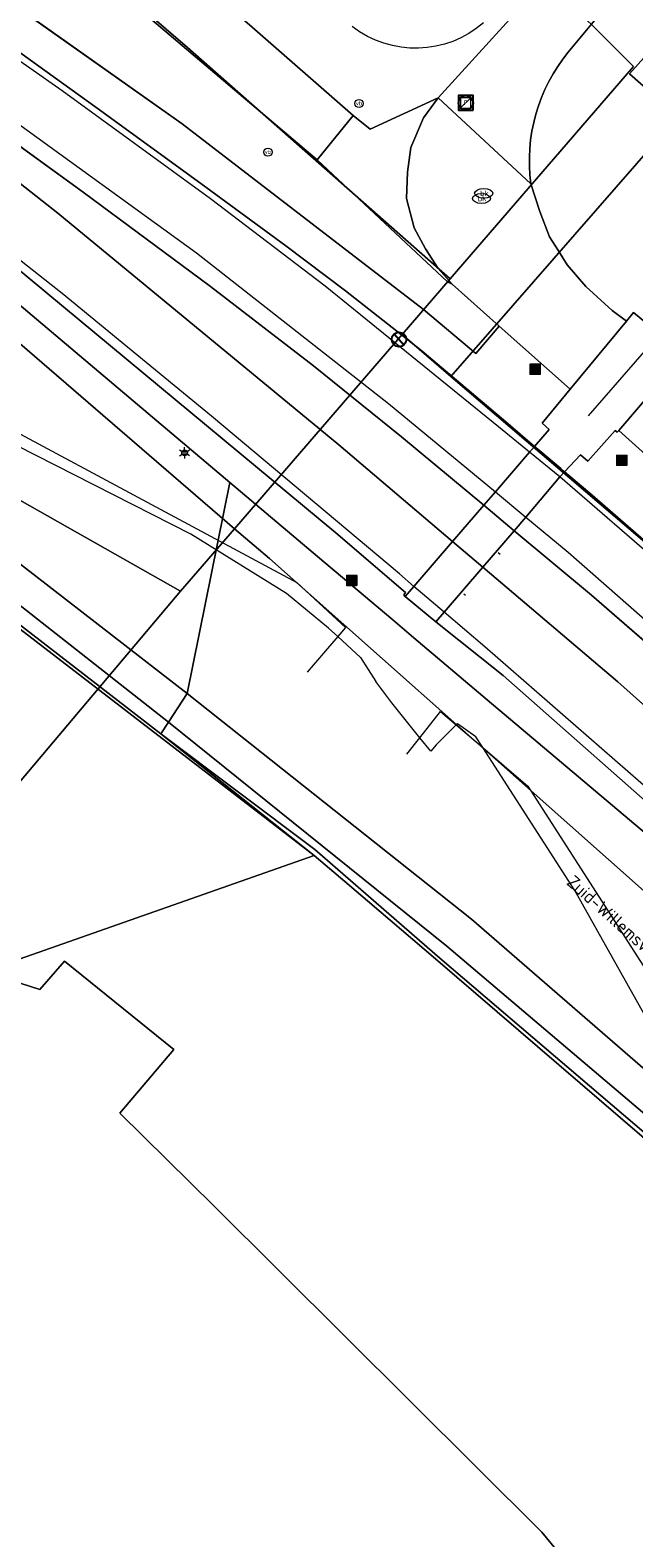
# Model space of a CAD drawing. Header units: metres. Extents: x 163628 to 167676, y 402708 to 405373.
# Tile 14 of 256: x 163997 to 164030, y 403026 to 403109. Entities that reach past the tile are written whole.
import ezdxf
from ezdxf.enums import TextEntityAlignment as Align

# ---------------------------------------------------------------- set-up
doc = ezdxf.new("R2010")
doc.units = ezdxf.units.M
doc.layers.get('0').update_dxf_attribs({"lineweight": 25})
for name, color, linetype, lineweight in [('X-CA190022.004-UO-BGT_Ondergrond$0$GE_208_SHDDraadraster_Lijn_GEM', 253, 'X-CA190022.004-UO-BGT_Ondergrond$0$RASTER', 9), ('X-CA190022.004-UO-BGT_Ondergrond$0$GE_214_Wegmarkering_Lijn_GEM', 253, 'Continuous', 9), ('X-CA190022.004-UO-BGT_Ondergrond$0$GE_244_Taludlijn_Lijn_GEM', 253, 'Continuous', 9), ('X-CA190022.004-UO-BGT_Ondergrond$0$GE_251_SPRTrein_as_Lijn_GEM', 253, 'Continuous', 9), ('X-CA190022.004-UO-BGT_Ondergrond$0$GE_311_WGDRijbaanRegionaleweg_Vlak_GEM', 253, 'Continuous', 9), ('X-CA190022.004-UO-BGT_Ondergrond$0$GE_314_WGDRijbaanLokaleweg_Vlak_GEM', 253, 'Continuous', 9), ('X-CA190022.004-UO-BGT_Ondergrond$0$GE_316_WGDFietspad_Vlak_GEM', 253, 'Continuous', 9), ('X-CA190022.004-UO-BGT_Ondergrond$0$GE_367_OWGBerm_groenvoorziening_grasenk_GEM', 253, 'Continuous', 9), ('X-CA190022.004-UO-BGT_Ondergrond$0$GE_461_BTDGraslandoverig_Vlak_GEM', 253, 'Continuous', 9), ('X-CA190022.004-UO-BGT_Ondergrond$0$GE_4622_GBKN_Paal_steen_Punt_GEM', 253, 'Continuous', 9), ('X-CA190022.004-UO-BGT_Ondergrond$0$GE_479_BTDGroenvoorziening_grasenkruida_GEM', 253, 'Continuous', 9), ('X-CA190022.004-UO-BGT_Ondergrond$0$GE_502_WTDWaterloop_Vlak_GEM', 253, 'Continuous', 9), ('X-CA190022.004-UO-BGT_Ondergrond$0$GE_661_SHDMuurGroterDan30cm_Vlak_GEM', 253, 'Continuous', 9), ('X-CA190022.004-UO-BGT_Ondergrond$0$GE_814_BRDVerkeersbord_Punt_GEM', 253, 'Continuous', 9), ('X-CA190022.004-UO-BGT_Ondergrond$0$GE_861_PALLichtmast_Punt_GEM', 253, 'Continuous', 9), ('X-CA190022.004-UO-BGT_Ondergrond$0$GE_869_PalAfsluitpaal_Punt_GEM', 253, 'Continuous', 9), ('X-CA190022.004-UO-BGT_Ondergrond$0$GE_882_PutBrandkraan_Punt_GEM', 253, 'Continuous', 9), ('X-CA190022.004-UO-BGT_Ondergrond$0$GE_885_PutInspectieofRioolput_Punt_GEM', 253, 'Continuous', 9), ('X-CA190022.004-UO-BGT_Ondergrond$0$N-WE-RI-PUT_INSPECTIE-S', 253, 'Continuous', 9), ('X-CA190022.004-UO-KAD_Percelen$0$B-WE-KG-GRENS_PERCEEL-GV', 150, 'Continuous', 9), ('X-CA190022.004-UO-TXT_Tekst 1op200$0$X-XX-AL-T35', 7, 'Continuous', 35), ('X-CA190022.004-UO-WHM_Putten en kolken combi$0$PUTRAND ONDERLEGGER GEMEENTE', 253, 'Continuous', 25), ('X-CA190022.004-UO-WHM_Riolering gemeente_NLCS$0$B-WE-RI-PUT-S', 214, 'Continuous', 15)]:
    doc.layers.add(name, color=color, linetype=linetype, lineweight=lineweight)
doc.styles.add('X-CA190022.004-UO-BGT_Ondergrond$0$NLCS-ISO', font='NLCS-ISO.ttf')
doc.styles.add('X-CA190022.004-UO-TXT_Tekst 1op200$0$NLCS-ISO-M200-T35', font='NLCS-ISO.ttf', dxfattribs={"height": 0.7})
doc.linetypes.add('X-CA190022.004-UO-BGT_Ondergrond$0$RASTER', pattern='A,5,-1.5,[2,dgnlstyle-Veghel.shx,S=0.007937,R=0,X=0,Y=0],-1.5', length=8)

# ---------------------------------------------------------------- blocks, each defined once
blk = doc.blocks.new('*U6')
at = {"layer": 'X-CA190022.004-UO-BGT_Ondergrond$0$GE_4622_GBKN_Paal_steen_Punt_GEM'}
h = blk.add_hatch(color=222, dxfattribs=at)
edge = h.paths.add_edge_path()
edge.add_spline(control_points=[(-15.9, -13.6), (-15.9, -15.4), (-13.6, -15.9)], knot_values=[0, 0, 0, 1, 1, 1], degree=2, periodic=0)
edge.add_line((-13.6, -15.9), (13.6, -15.9))
edge.add_spline(control_points=[(13.6, -15.9), (15.4, -15.9), (15.9, -13.6)], knot_values=[0, 0, 0, 1, 1, 1], degree=2, periodic=0)
edge.add_line((15.9, -13.6), (15.9, 13.6))
edge.add_spline(control_points=[(15.9, 13.6), (15.9, 15.4), (13.6, 15.9)], knot_values=[0, 0, 0, 1, 1, 1], degree=2, periodic=0)
edge.add_line((13.6, 15.9), (-13.6, 15.9))
edge.add_spline(control_points=[(-13.6, 15.9), (-15.5, 15.9), (-15.9, 13.6)], knot_values=[0, 0, 0, 1, 1, 1], degree=2, periodic=0)
edge.add_line((-15.9, 13.6), (-15.9, -13.6))
at = {"layer": 'X-CA190022.004-UO-BGT_Ondergrond$0$GE_4622_GBKN_Paal_steen_Punt_GEM', "color": 222}
blk.add_3dface([(2.5, 11.6), (2.5, -11.6), (-2.5, -11.6), (-2.5, 11.6)], dxfattribs=at)
blk = doc.blocks.new('X-CA190022.004-UO-BGT_Ondergrond$0$IMGEOPaalSteen')
at = {"layer": 'X-CA190022.004-UO-BGT_Ondergrond$0$GE_4622_GBKN_Paal_steen_Punt_GEM'}
blk.add_hatch(color=222, dxfattribs=at).paths.add_polyline_path([(2.5, 11.6), (2.5, -11.6), (-2.5, -11.6), (-2.5, 11.6)])
at = {"layer": 'X-CA190022.004-UO-BGT_Ondergrond$0$GE_4622_GBKN_Paal_steen_Punt_GEM', "color": 222}
blk.add_blockref('*U6', (0, 0), dxfattribs=at)
blk = doc.blocks.new('X-CA190022.004-UO-BGT_Ondergrond$0$IMGEOAfsluitpaal')
at = {"layer": 'X-CA190022.004-UO-BGT_Ondergrond$0$GE_4622_GBKN_Paal_steen_Punt_GEM', "color": 0, "linetype": 'Continuous', "lineweight": 0}
blk.add_blockref('X-CA190022.004-UO-BGT_Ondergrond$0$IMGEOPaalSteen', (0, 0), dxfattribs=at)
blk = doc.blocks.new('X-CA190022.004-UO-BGT_Ondergrond$0$SIE-WEG_PAAL_VERKEERSBORD-SO')
at = {"linetype": 'ByBlock', "lineweight": 18}
blk.add_circle((0, 0), 1.5, dxfattribs=at)
at = {"linetype": 'ByBlock', "lineweight": 18, "style": 'X-CA190022.004-UO-BGT_Ondergrond$0$NLCS-ISO'}
blk.add_text('vb', height=1.5, dxfattribs=at).set_placement((0, 0.13), align=Align.MIDDLE_CENTER)
blk = doc.blocks.new('X-CA190022.004-UO-BGT_Ondergrond$0$IMGEOVerkeersbord')
at = {"xscale": 5, "yscale": 5, "zscale": 5}
blk.add_blockref('X-CA190022.004-UO-BGT_Ondergrond$0$SIE-WEG_PAAL_VERKEERSBORD-SO', (0, 0), dxfattribs=at)
blk = doc.blocks.new('X-CA190022.004-UO-BGT_Ondergrond$0$SKL-WATER_BRANDKRAAN_BRANDPUT-SO')
at = {"color": 0, "linetype": 'ByBlock', "lineweight": 18}
blk.add_ellipse((0, 0), major_axis=(2.5, 0), ratio=0.54, dxfattribs=at)
at = {"color": 0, "linetype": 'ByBlock', "lineweight": 18, "style": 'X-CA190022.004-UO-BGT_Ondergrond$0$NLCS-ISO'}
blk.add_text('bk', height=1.5, dxfattribs=at).set_placement((0.16, 0), align=Align.MIDDLE_CENTER)
blk = doc.blocks.new('X-CA190022.004-UO-BGT_Ondergrond$0$IMGEOBrandkraanput')
at = {"xscale": 5, "yscale": 5, "zscale": 5}
blk.add_blockref('X-CA190022.004-UO-BGT_Ondergrond$0$SKL-WATER_BRANDKRAAN_BRANDPUT-SO', (0, 0), dxfattribs=at)
blk = doc.blocks.new('X-CA190022.004-UO-BGT_Ondergrond$0$N-SIE-WEG_LICHTMAST-SO')
h = blk.add_hatch(color=256)
h.paths.add_polyline_path([(1.16, 0.5, 0.658505), (-1.16, 0.5)])
h.paths.add_polyline_path([(-1.16, -0.5, 0.658505), (1.16, -0.5)])
at = {"flags": 128}
for points in [[(-2.19, 1.27), (-1.1, 0.63)], [(-1.16, 0.5), (1.16, 0.5)], [(0, 1.27), (0, 2.53)], [(1.1, 0.63), (2.19, 1.27)], [(-2.19, -1.27), (-1.1, -0.63)], [(-1.16, -0.5), (1.16, -0.5)], [(0, -1.27), (0, -2.53)], [(2.19, -1.27), (1.1, -0.63)]]:
    blk.add_lwpolyline(points, dxfattribs=at)
at = {"ltscale": 0.5}
blk.add_circle((0, 0), 1.27, dxfattribs=at)
at = {"style": 'X-CA190022.004-UO-BGT_Ondergrond$0$NLCS-ISO'}
blk.add_attdef('TYPE', text='', height=1.8, dxfattribs=at).set_placement((0, 2.53), align=Align.BOTTOM_CENTER)
blk = doc.blocks.new('X-CA190022.004-UO-BGT_Ondergrond$0$IMGEOLichtmastpaal')
at = {"xscale": 5, "yscale": 5, "zscale": 5}
blk.add_blockref('X-CA190022.004-UO-BGT_Ondergrond$0$N-SIE-WEG_LICHTMAST-SO', (0, 6.4), dxfattribs=at)
blk = doc.blocks.new('X-CA190022.004-UO-BGT_Ondergrond$0$SRI-PUT_INSPECTIEPUT_RIOOLPUT-SO')
at = {"color": 0, "linetype": 'ByBlock', "lineweight": 18}
blk.add_lwpolyline([(-1.12, -1.12), (1.12, -1.12), (1.12, 1.12), (-1.12, 1.12)], close=True, dxfattribs=at)
at = {"color": 0, "linetype": 'ByBlock', "lineweight": 18, "style": 'X-CA190022.004-UO-BGT_Ondergrond$0$NLCS-ISO'}
blk.add_text('r', height=1.5, dxfattribs=at).set_placement((0, 0.28), align=Align.MIDDLE_CENTER)
blk = doc.blocks.new('X-CA190022.004-UO-BGT_Ondergrond$0$IMGEOInspectierioolput')
at = {"layer": 'X-CA190022.004-UO-BGT_Ondergrond$0$N-WE-RI-PUT_INSPECTIE-S', "xscale": 10, "yscale": 10, "zscale": 10}
blk.add_blockref('X-CA190022.004-UO-BGT_Ondergrond$0$SRI-PUT_INSPECTIEPUT_RIOOLPUT-SO', (0, 0), dxfattribs=at)
blk = doc.blocks.new('X-CA190022.004-UO-WHM_Riolering gemeente_NLCS$0$B-SRI-PUT_BETON-SO')
blk.add_line((-1.41, -1.41), (1.41, 1.41))
at = {"lineweight": -3, "flags": 128}
blk.add_lwpolyline([(2, -2), (2, 2), (-2, 2), (-2, -2)], close=True, dxfattribs=at)
at = {"lineweight": -3}
blk.add_circle((0, 0), 2, dxfattribs=at)
blk = doc.blocks.new('X-CA190022.004-UO-WHM_Putten en kolken combi$0$B-SRI-PUT_BETON-SO')
at = {"flags": 128}
blk.add_lwpolyline([(-1.29, 1.53), (1.29, -1.53)], dxfattribs=at)
blk.add_circle((0, 0), 2)

msp = doc.modelspace()

# ---------------------------------------------------------------- linework, layer by layer
at = {"layer": 'X-CA190022.004-UO-BGT_Ondergrond$0$GE_208_SHDDraadraster_Lijn_GEM'}
for p, q in [((163990.198, 403114.381), (164005.092, 403103.832)), ((164005.092, 403103.832), (164018.347, 403093.643)), ((164018.347, 403093.643), (164021.202, 403091.234))]:
    msp.add_line(p, q, dxfattribs=at)
at = {"layer": 'X-CA190022.004-UO-BGT_Ondergrond$0$GE_214_Wegmarkering_Lijn_GEM'}
for p, q in [((163998.501, 403105.657), (163988.361, 403112.741)), ((163985.663, 403108.847), (163998.28, 403098.935)), ((163998.515, 403094.523), (163982.759, 403106.926)), ((164006.643, 403099.715), (163998.501, 403105.657)), ((163996.051, 403103.873), (164005.89, 403096.759)), ((163999.653, 403100.092), (163994.921, 403103.512)), ((164006.644, 403094.912), (163999.653, 403100.092)), ((164012.945, 403094.931), (164006.643, 403099.715)), ((163998.28, 403098.935), (164013.687, 403086.22)), ((164005.89, 403096.759), (164016.416, 403088.482)), ((164012.295, 403090.546), (164006.644, 403094.912)), ((164022.458, 403087.192), (164012.945, 403094.931)), ((164006.702, 403087.779), (163998.515, 403094.523)), ((164017.137, 403086.652), (164012.295, 403090.546)), ((164016.416, 403088.482), (164022.281, 403083.627)), ((164017.014, 403079.126), (164006.702, 403087.779)), ((164024.156, 403085.806), (164022.458, 403087.192)), ((164021.645, 403082.889), (164017.137, 403086.652)), ((164013.687, 403086.22), (164019.938, 403080.905)), ((164025.821, 403084.447), (164024.156, 403085.806)), ((164045.775, 403067.133), (164025.821, 403084.447)), ((164022.281, 403083.627), (164023.952, 403082.243)), ((164023.313, 403081.497), (164021.645, 403082.889)), ((164023.952, 403082.243), (164026.279, 403080.317)), ((164027.554, 403077.957), (164023.313, 403081.497)), ((164019.938, 403080.905), (164021.597, 403079.494)), ((164022.443, 403080.302), (164022.543, 403080.214)), ((164026.279, 403080.317), (164055.438, 403054.586)), ((164017.816, 403078.439), (164017.014, 403079.126)), ((164021.597, 403079.494), (164029.003, 403073.196)), ((164019.477, 403077.018), (164017.816, 403078.439)), ((164020.547, 403078.033), (164020.647, 403077.946)), ((164038.038, 403068.842), (164027.554, 403077.957)), ((164021.7, 403075.115), (164019.477, 403077.018)), ((164034.637, 403063.828), (164021.7, 403075.115)), ((164029.003, 403073.196), (164049.878, 403054.551))]:
    msp.add_line(p, q, dxfattribs=at)
at = {"layer": 'X-CA190022.004-UO-BGT_Ondergrond$0$GE_244_Taludlijn_Lijn_GEM'}
for p, q in [((164005.576, 403081.305), (163980.055, 403094.262)), ((163982.184, 403094.34), (164011.39, 403078.65)), ((164010.815, 403078.051), (164005.576, 403081.305)), ((164013.124, 403076.147), (164010.815, 403078.051)), ((164011.39, 403078.65), (164014.055, 403076.176)), ((164013.631, 403075.68), (164011.956, 403073.724)), ((164013.631, 403075.68), (164013.124, 403076.147)), ((164014.055, 403076.176), (164013.631, 403075.68)), ((164014.873, 403074.537), (164013.631, 403075.68)), ((164014.873, 403074.537), (164015.718, 403073.211)), ((164016.592, 403072.036), (164015.718, 403073.211)), ((164018.133, 403070.127), (164016.592, 403072.036)), ((164018.133, 403070.127), (164019.267, 403071.571)), ((164019.267, 403071.571), (164020.134, 403070.829)), ((164020.134, 403070.829), (164019.039, 403069.741)), ((164020.197, 403070.891), (164020.134, 403070.829)), ((164020.134, 403070.829), (164021.591, 403069.583)), ((164021.211, 403070.172), (164020.197, 403070.891)), ((164017.427, 403069.228), (164018.133, 403070.127)), ((164018.735, 403069.38), (164018.133, 403070.127)), ((164019.039, 403069.741), (164018.735, 403069.38)), ((164021.591, 403069.583), (164021.211, 403070.172)), ((164021.591, 403069.583), (164024.069, 403067.463)), ((164026.649, 403061.74), (164021.591, 403069.583)), ((164024.069, 403067.463), (164032.666, 403054.06)), ((164032.181, 403051.831), (164026.649, 403061.74))]:
    msp.add_line(p, q, dxfattribs=at)
at = {"layer": 'X-CA190022.004-UO-BGT_Ondergrond$0$GE_244_Taludlijn_Lijn_GEM', "extrusion": (0, 0, -1)}
msp.add_arc((-164017.906, 403113.665), 5.674, 228.95771, 307.8803, dxfattribs=at)
at = {"layer": 'X-CA190022.004-UO-BGT_Ondergrond$0$GE_251_SPRTrein_as_Lijn_GEM'}
msp.add_line((164027.386, 403087.795), (164038.771, 403100.926), dxfattribs=at)
at = {"layer": 'X-CA190022.004-UO-BGT_Ondergrond$0$GE_311_WGDRijbaanRegionaleweg_Vlak_GEM', "flags": 128}
for points in [[(163994.921, 403103.512), (163999.653, 403100.092), (164006.644, 403094.912), (164012.295, 403090.546), (164017.137, 403086.652), (164021.645, 403082.889), (164019.938, 403080.905), (164013.687, 403086.22), (163998.28, 403098.935), (163985.663, 403108.847), (163971.911, 403118.992), (163971.101, 403119.837), (163986.224, 403109.663), (163994.921, 403103.512)], [(163993.429, 403109.739), (164000.422, 403104.701), (164006.115, 403100.56), (164010.782, 403097.134), (164014.056, 403094.671), (164017.134, 403092.247), (164018.257, 403091.362), (164022.859, 403087.473), (164024.425, 403086.118), (164024.156, 403085.806), (164022.281, 403083.627), (164021.645, 403082.889), (164017.137, 403086.652), (164012.295, 403090.546), (164006.644, 403094.912), (163999.653, 403100.092), (163994.921, 403103.512)], [(163985.663, 403108.847), (163998.28, 403098.935), (164013.687, 403086.22), (164019.938, 403080.905), (164017.816, 403078.439), (164017.337, 403077.882), (164017.262, 403077.977), (164017.355, 403078.103), (164013.529, 403081.379), (163995.891, 403096.032)], [(164025.821, 403084.447), (164023.952, 403082.243), (164023.313, 403081.497), (164021.645, 403082.889), (164022.281, 403083.627), (164024.156, 403085.806), (164024.425, 403086.118), (164024.717, 403085.89), (164025.871, 403084.908), (164026.078, 403084.725), (164025.821, 403084.447)], [(164103.874, 403009.817), (164084.603, 403027.07), (164063.342, 403046.135), (164056.17, 403052.604), (164038.038, 403068.842), (164027.554, 403077.957), (164023.313, 403081.497), (164023.952, 403082.243), (164025.821, 403084.447), (164026.078, 403084.725)], [(164026.078, 403084.725), (164027.471, 403083.554), (164033.481, 403078.314), (164034.573, 403077.362), (164048.949, 403064.68), (164049.421, 403064.257), (164067.275, 403048.233), (164072.805, 403043.264), (164085.401, 403031.946), (164102.717, 403016.533)], [(164023.313, 403081.497), (164021.597, 403079.494), (164019.938, 403080.905), (164021.645, 403082.889), (164023.313, 403081.497)], [(164063.342, 403046.135), (164084.603, 403027.07), (164103.874, 403009.817), (164101.925, 403007.599), (164087.744, 403020.325), (164085.437, 403022.522), (164073.662, 403033.199), (164049.878, 403054.551), (164029.003, 403073.196), (164021.597, 403079.494), (164023.313, 403081.497), (164027.554, 403077.957), (164038.038, 403068.842), (164056.17, 403052.604), (164063.342, 403046.135)], [(164021.597, 403079.494), (164019.477, 403077.018), (164019.021, 403076.486), (164017.337, 403077.882), (164017.816, 403078.439), (164019.938, 403080.905), (164021.597, 403079.494)], [(164049.878, 403054.551), (164073.662, 403033.199), (164085.437, 403022.522), (164087.744, 403020.325), (164101.925, 403007.599), (164101.723, 403007.37), (164099.81, 403005.193), (164099.549, 403004.896), (164092.034, 403011.678), (164070.693, 403030.945), (164058.231, 403042.158), (164022.704, 403073.552), (164019.021, 403076.486), (164019.477, 403077.018), (164021.597, 403079.494), (164029.003, 403073.196), (164049.878, 403054.551)]]:
    msp.add_lwpolyline(points, dxfattribs=at)
at = {"layer": 'X-CA190022.004-UO-BGT_Ondergrond$0$GE_314_WGDRijbaanLokaleweg_Vlak_GEM', "flags": 128}
for points in [[(164024.229, 403100.545), (164019.151, 403105.265), (164025.864, 403112.663), (164031.821, 403119.337), (164041.89, 403130.62), (164045.72, 403135.652)], [(164047.819, 403132.591), (164034.346, 403117.133), (164028.292, 403110.187), (164026.284, 403107.778)], [(164019.151, 403105.265), (164018.343, 403104.164), (164017.649, 403102.536), (164017.462, 403101.178), (164017.397, 403099.732), (164017.822, 403098.132), (164018.446, 403096.972), (164019.134, 403095.895), (164019.912, 403095.037), (164019.662, 403095.157), (164012.494, 403101.859), (164014.487, 403104.297), (164015.404, 403103.54), (164019.151, 403105.265)], [(164019.151, 403105.265), (164024.229, 403100.545), (164024.73, 403099.031), (164025.258, 403097.639), (164025.738, 403096.866), (164026.216, 403096.104), (164027.249, 403094.907), (164028.694, 403093.592), (164029.475, 403093.004), (164026.384, 403089.259), (164022.495, 403092.731), (164019.912, 403095.037), (164019.134, 403095.895), (164018.446, 403096.972), (164017.822, 403098.132), (164017.397, 403099.732), (164017.462, 403101.178), (164017.649, 403102.536), (164018.343, 403104.164), (164019.151, 403105.265)], [(164032.19, 403090.667), (164029.054, 403087.001), (164028.969, 403086.902), (164028.865, 403086.998), (164027.36, 403085.318), (164026.96, 403085.657), (164026.078, 403084.725), (164025.871, 403084.908), (164024.717, 403085.89), (164024.425, 403086.118), (164025.231, 403087.056), (164024.848, 403087.398), (164026.384, 403089.259), (164029.475, 403093.004), (164029.869, 403093.475), (164030.705, 403092.78), (164032.649, 403091.164), (164032.19, 403090.667)], [(164084.128, 403038.625), (164082.726, 403039.785), (164081.389, 403040.892), (164068.448, 403052.199), (164051.717, 403066.964), (164035.813, 403080.999), (164031.064, 403085.19), (164029.054, 403087.001), (164032.19, 403090.667)]]:
    msp.add_lwpolyline(points, dxfattribs=at)
at = {"layer": 'X-CA190022.004-UO-BGT_Ondergrond$0$GE_314_WGDRijbaanLokaleweg_Vlak_GEM'}
msp.add_arc((164033.561, 403101.802), 9.416, 140.6062, 187.67257, dxfattribs=at)
at = {"layer": 'X-CA190022.004-UO-BGT_Ondergrond$0$GE_316_WGDFietspad_Vlak_GEM', "flags": 128}
msp.add_lwpolyline([(163996.071, 403119.44), (164000.887, 403115.96), (164008.781, 403109.284), (164014.487, 403104.297), (164012.494, 403101.859), (163998.533, 403113.73), (163995.897, 403115.633)], dxfattribs=at)
at = {"layer": 'X-CA190022.004-UO-BGT_Ondergrond$0$GE_367_OWGBerm_groenvoorziening_grasenk_GEM', "flags": 128}
for points in [[(163995.897, 403115.633), (163998.533, 403113.73), (164012.494, 403101.859), (164019.662, 403095.157), (164019.912, 403095.037), (164022.495, 403092.731), (164021.202, 403091.234), (164018.347, 403093.643), (164005.092, 403103.832), (163990.198, 403114.381)], [(163990.198, 403114.381), (164005.092, 403103.832), (164018.347, 403093.643), (164021.202, 403091.234), (164022.495, 403092.731), (164026.384, 403089.259), (164024.848, 403087.398), (164025.231, 403087.056), (164024.425, 403086.118), (164022.859, 403087.473), (164018.257, 403091.362), (164017.134, 403092.247), (164014.056, 403094.671), (164010.782, 403097.134), (164006.115, 403100.56), (164000.422, 403104.701), (163993.429, 403109.739)], [(164026.284, 403107.778), (164028.292, 403110.187)], [(164084.176, 403045.595), (164082.925, 403046.707), (164080.032, 403049.178), (164071.009, 403057.137), (164065.206, 403062.255), (164055.314, 403071.069), (164054.891, 403070.549), (164039.878, 403083.777), (164034.281, 403088.742), (164032.19, 403090.667), (164032.649, 403091.164), (164030.705, 403092.78), (164029.869, 403093.475), (164029.475, 403093.004), (164028.694, 403093.592), (164027.249, 403094.907), (164026.216, 403096.104), (164025.738, 403096.866), (164025.258, 403097.639), (164024.73, 403099.031), (164024.229, 403100.545)], [(164079.26, 403021.488), (164058.262, 403040.438), (164036.514, 403059.82), (164021.837, 403072.213), (164017.807, 403075.616), (164016.653, 403076.591), (164013.889, 403078.924), (164012.875, 403079.78), (164007.713, 403084.139), (163990.477, 403098.694)], [(163995.891, 403096.032), (164013.529, 403081.379), (164017.355, 403078.103), (164017.262, 403077.977), (164017.337, 403077.882), (164019.021, 403076.486), (164022.704, 403073.552), (164058.231, 403042.158), (164070.693, 403030.945), (164092.034, 403011.678)], [(164102.717, 403016.533), (164085.401, 403031.946), (164072.805, 403043.264), (164067.275, 403048.233), (164049.421, 403064.257), (164048.949, 403064.68), (164034.573, 403077.362), (164033.481, 403078.314), (164027.471, 403083.554), (164026.078, 403084.725), (164026.96, 403085.657), (164027.36, 403085.318), (164028.865, 403086.998), (164028.969, 403086.902), (164029.054, 403087.001)], [(164029.054, 403087.001), (164031.064, 403085.19), (164035.813, 403080.999), (164051.717, 403066.964), (164068.448, 403052.199), (164081.389, 403040.892), (164082.726, 403039.785), (164084.128, 403038.625), (164086.242, 403037.192), (164087.328, 403036.524), (164114.582, 403012.098)]]:
    msp.add_lwpolyline(points, dxfattribs=at)
at = {"layer": 'X-CA190022.004-UO-BGT_Ondergrond$0$GE_367_OWGBerm_groenvoorziening_grasenk_GEM', "extrusion": (0, 0, -1)}
msp.add_arc((-164033.561, 403101.802), 9.416, 352.32743, 39.3938, dxfattribs=at)
at = {"layer": 'X-CA190022.004-UO-BGT_Ondergrond$0$GE_461_BTDGraslandoverig_Vlak_GEM', "flags": 128}
for points in [[(164004.353, 403070.984), (163987.708, 403084.053), (163971.577, 403096.136), (163955.258, 403108.891), (163941.891, 403119.407), (163925.952, 403132.681), (163927.096, 403133.946), (163942.936, 403120.728), (163956.594, 403110.308), (163972.816, 403097.727), (163988.737, 403085.446), (164005.373, 403072.551), (164004.353, 403070.984)], [(164003.925, 403070.335), (163987.111, 403083.332), (163971.277, 403095.677), (163954.786, 403108.416), (163941.398, 403118.598), (163925.181, 403131.829), (163925.952, 403132.681), (163941.891, 403119.407), (163955.258, 403108.891), (163971.577, 403096.136), (163987.708, 403084.053), (164004.353, 403070.984), (164003.925, 403070.335)], [(163990.477, 403098.694), (164007.713, 403084.139), (164005.373, 403072.551), (163988.737, 403085.446)], [(164200.409, 402906.286), (164184.544, 402919.901), (164168.61, 402933.631), (164152.152, 402948.056), (164135.64, 402961.794), (164119.687, 402975.939), (164100.519, 402992.27), (164083.671, 403005.951), (164068.473, 403019.333), (164051.929, 403033.335), (164036.177, 403046.958), (164020.975, 403060.161), (164005.373, 403072.551), (164007.713, 403084.139)], [(164007.713, 403084.139), (164012.875, 403079.78), (164013.889, 403078.924), (164016.653, 403076.591), (164017.807, 403075.616), (164021.837, 403072.213), (164036.514, 403059.82), (164058.262, 403040.438), (164079.26, 403021.488), (164101.235, 403001.64), (164127.839, 402978.482), (164148.367, 402961.414), (164175.311, 402939.099), (164189.235, 402927.24), (164197.093, 402918.671), (164219.531, 402898.004)], [(164067.013, 403017.643), (164050.74, 403031.942), (164034.946, 403045.669), (164019.616, 403058.681), (164004.353, 403070.984), (164005.373, 403072.551), (164020.975, 403060.161), (164036.177, 403046.958), (164051.929, 403033.335), (164068.473, 403019.333)], [(164066.707, 403017.159), (164050.194, 403031.414), (164034.411, 403045.067), (164019.237, 403058.013), (164013.643, 403062.882), (164012.377, 403063.983), (164003.925, 403070.335), (164004.353, 403070.984), (164019.616, 403058.681), (164034.946, 403045.669), (164050.74, 403031.942), (164067.013, 403017.643)]]:
    msp.add_lwpolyline(points, dxfattribs=at)
at = {"layer": 'X-CA190022.004-UO-BGT_Ondergrond$0$GE_479_BTDGroenvoorziening_grasenkruida_GEM', "flags": 128}
msp.add_lwpolyline([(164045.72, 403135.652), (164041.89, 403130.62), (164031.821, 403119.337), (164025.864, 403112.663), (164019.151, 403105.265), (164015.404, 403103.54), (164014.487, 403104.297), (164008.781, 403109.284), (164000.887, 403115.96), (163996.071, 403119.44)], dxfattribs=at)
at = {"layer": 'X-CA190022.004-UO-BGT_Ondergrond$0$GE_502_WTDWaterloop_Vlak_GEM', "flags": 128}
for points in [[(163912.681, 403118.013), (163924.961, 403131.586), (163942.357, 403117.523), (163986.895, 403083.244), (164012.34, 403063.661), (163988.433, 403055.253)], [(163988.433, 403055.253), (164012.34, 403063.661), (164014.025, 403062.228), (164018.989, 403057.98), (164081.079, 403004.577), (164149.689, 402945.593), (164214.715, 402889.628), (164247.926, 402861.062), (164237.652, 402848.779)]]:
    msp.add_lwpolyline(points, dxfattribs=at)
at = {"layer": 'X-CA190022.004-UO-BGT_Ondergrond$0$GE_661_SHDMuurGroterDan30cm_Vlak_GEM', "flags": 128}
for points in [[(164012.34, 403063.661), (163986.895, 403083.244), (163942.357, 403117.523), (163924.961, 403131.586), (163925.181, 403131.829), (163941.398, 403118.598), (163954.786, 403108.416), (163971.277, 403095.677), (163987.111, 403083.332), (164003.925, 403070.335), (164012.34, 403063.661)], [(164214.715, 402889.628), (164149.689, 402945.593), (164081.079, 403004.577), (164018.989, 403057.98), (164014.025, 403062.228), (164012.34, 403063.661), (164003.925, 403070.335), (164012.377, 403063.983), (164013.643, 403062.882), (164019.237, 403058.013), (164034.411, 403045.067), (164050.194, 403031.414), (164066.707, 403017.159), (164081.963, 403004.088), (164098.49, 402989.901), (164117.534, 402973.499), (164133.935, 402959.343), (164149.993, 402945.597), (164166.647, 402931.3), (164182.581, 402917.696), (164198.394, 402904.087)]]:
    msp.add_lwpolyline(points, dxfattribs=at)
at = {"layer": 'X-CA190022.004-UO-KAD_Percelen$0$B-WE-KG-GRENS_PERCEEL-GV', "flags": 128}
for points in [[(163986.805, 403056.602), (163988.881, 403059.062), (164005.008, 403078.166), (163983.216, 403090.521), (163948.726, 403120.039), (163918.572, 403145.78), (163896.276, 403164.94), (163884.246, 403175.487), (163864.145, 403195.719), (163856.763, 403203.077), (163846.648, 403211.559), (163832.005, 403224.052), (163804.154, 403247.719), (163777.26, 403270.884), (163751.827, 403292.379), (163718.294, 403320.865), (163693, 403339.322), (163678.617, 403351.124), (163657.149, 403369.562), (163628.476, 403394.003)], [(163804.154, 403247.719), (163832.005, 403224.052), (163846.648, 403211.559), (163856.763, 403203.077), (163864.145, 403195.719), (163884.246, 403175.487), (163896.276, 403164.94), (163918.572, 403145.78), (163948.726, 403120.039), (163983.216, 403090.521), (164005.008, 403078.166), (164007.974, 403081.606), (163961.91, 403121.39), (163953.603, 403126.462), (163938.264, 403137.97), (163916.342, 403155.991), (163884.498, 403183.483), (163808.515, 403248.408)], [(164142.283, 403227.678), (164122.385, 403209.876), (164124.144, 403210.021), (164113.537, 403198.916), (164086.457, 403170.565), (164058.713, 403139.694), (164052.698, 403133), (164031.54, 403108.707), (164029.643, 403106.577), (164030.703, 403105.659), (164032.311, 403104.265), (164019.847, 403089.967), (164030.484, 403080.863), (164063.752, 403119.175), (164078.609, 403136.396), (164086.328, 403144.903), (164094.411, 403154.328), (164122.152, 403184.202), (164126.647, 403188.852), (164140.305, 403202.406)], [(163995.713, 403115.734), (163998.202, 403113.9), (164000.645, 403112.005), (164003.042, 403110.051), (164005.39, 403108.04), (164019.797, 403095.322), (164029.854, 403106.99), (164025.025, 403111.817), (164023.854, 403112.764), (164019.807, 403116.013), (164005.48, 403127.627), (163986.647, 403139.42)], [(163961.91, 403121.39), (164007.974, 403081.606), (164017.162, 403092.265), (164019.797, 403095.322), (164005.39, 403108.04), (164003.042, 403110.051), (164000.645, 403112.005), (163998.202, 403113.9), (163995.713, 403115.734)], [(164101.623, 403025.812), (164100.471, 403026.211), (164099.342, 403026.669), (164098.239, 403027.187), (164097.165, 403027.761), (164096.122, 403028.392), (164095.224, 403028.997), (164094.356, 403029.643), (164093.52, 403030.33), (164067.79, 403052.87), (164035.907, 403081.113), (164033.475, 403078.303), (164030.484, 403080.863), (164019.847, 403089.967), (164017.162, 403092.265), (164007.974, 403081.606), (164009.88, 403079.96), (164075.81, 403021.39)], [(164369.926, 402739.191), (164395.369, 402744.363), (164395.567, 402744.404), (164365.677, 402770.902), (164358.28, 402777.46), (164304.7, 402823.07), (164226.73, 402890.31), (164151.22, 402955.57), (164075.81, 403021.39), (164009.88, 403079.96), (164007.974, 403081.606), (164005.008, 403078.166), (163988.881, 403059.062), (163992.54, 403057.823), (163997.28, 403056.3), (163998.645, 403057.851), (164004.646, 403052.999), (164001.668, 403049.507), (164006.84, 403044.425), (164024.835, 403026.489), (164028.434, 403022.113)], [(164028.434, 403022.113), (164024.835, 403026.489), (164006.84, 403044.425), (164001.668, 403049.507), (164004.646, 403052.999), (163998.645, 403057.851), (163997.28, 403056.3), (163992.54, 403057.823), (163988.881, 403059.062), (163986.805, 403056.602)]]:
    msp.add_lwpolyline(points, dxfattribs=at)
msp.add_lwpolyline([(164019.807, 403116.013), (164023.854, 403112.764), (164025.025, 403111.817), (164029.854, 403106.99), (164019.797, 403095.322), (164017.162, 403092.265), (164019.847, 403089.967), (164032.311, 403104.265), (164030.703, 403105.659), (164029.643, 403106.577), (164031.54, 403108.707), (164052.698, 403133), (164045.923, 403138.62)], close=True, dxfattribs=at)

# ---------------------------------------------------------------- block references
at = {"layer": 'X-CA190022.004-UO-BGT_Ondergrond$0$GE_814_BRDVerkeersbord_Punt_GEM', "xscale": 0.03, "yscale": 0.03, "zscale": 0.02}
for p in [(164014.801, 403104.954), (164009.801, 403102.283)]:
    msp.add_blockref('X-CA190022.004-UO-BGT_Ondergrond$0$IMGEOVerkeersbord', p, dxfattribs=at)
at = {"layer": 'X-CA190022.004-UO-BGT_Ondergrond$0$GE_861_PALLichtmast_Punt_GEM', "xscale": 0.025, "yscale": 0.025, "zscale": 0.025}
msp.add_blockref('X-CA190022.004-UO-BGT_Ondergrond$0$IMGEOLichtmastpaal', (164005.231, 403085.61), dxfattribs=at)
at = {"layer": 'X-CA190022.004-UO-BGT_Ondergrond$0$GE_869_PalAfsluitpaal_Punt_GEM', "xscale": 0.02, "yscale": 0.02, "zscale": 0.02}
for p in [(164024.465, 403090.361), (164029.218, 403085.361), (164014.399, 403078.767)]:
    msp.add_blockref('X-CA190022.004-UO-BGT_Ondergrond$0$IMGEOAfsluitpaal', p, dxfattribs=at)
at = {"layer": 'X-CA190022.004-UO-BGT_Ondergrond$0$GE_882_PutBrandkraan_Punt_GEM', "xscale": 0.04, "yscale": 0.04, "zscale": 0.02}
for p in [(164021.523, 403099.738), (164021.646, 403100.025)]:
    msp.add_blockref('X-CA190022.004-UO-BGT_Ondergrond$0$IMGEOBrandkraanput', p, dxfattribs=at)
at = {"layer": 'X-CA190022.004-UO-BGT_Ondergrond$0$GE_885_PutInspectieofRioolput_Punt_GEM', "xscale": 0.025, "yscale": 0.025, "zscale": 0.025}
msp.add_blockref('X-CA190022.004-UO-BGT_Ondergrond$0$IMGEOInspectierioolput', (164020.652, 403104.987), dxfattribs=at)
at = {"layer": 'X-CA190022.004-UO-WHM_Putten en kolken combi$0$PUTRAND ONDERLEGGER GEMEENTE', "xscale": 0.2, "yscale": 0.2, "zscale": 0.2}
msp.add_blockref('X-CA190022.004-UO-WHM_Putten en kolken combi$0$B-SRI-PUT_BETON-SO', (164016.992, 403092), dxfattribs=at)
at = {"layer": 'X-CA190022.004-UO-WHM_Riolering gemeente_NLCS$0$B-WE-RI-PUT-S', "xscale": 0.2, "yscale": 0.2, "zscale": 0.2}
msp.add_blockref('X-CA190022.004-UO-WHM_Riolering gemeente_NLCS$0$B-SRI-PUT_BETON-SO', (164020.656, 403104.992), dxfattribs=at)

# ---------------------------------------------------------------- texts
at = {"layer": 'X-CA190022.004-UO-TXT_Tekst 1op200$0$X-XX-AL-T35', "insert": (164026.612, 403062.633), "char_height": 0.7, "attachment_point": 1, "rotation": 318.12122, "style": 'X-CA190022.004-UO-TXT_Tekst 1op200$0$NLCS-ISO-M200-T35'}
msp.add_mtext_dynamic_manual_height_columns('Zuid-Willemsvaart', width=13.81928, gutter_width=8.75, heights=[0], dxfattribs=at)

doc.saveas('drawing.dxf')
